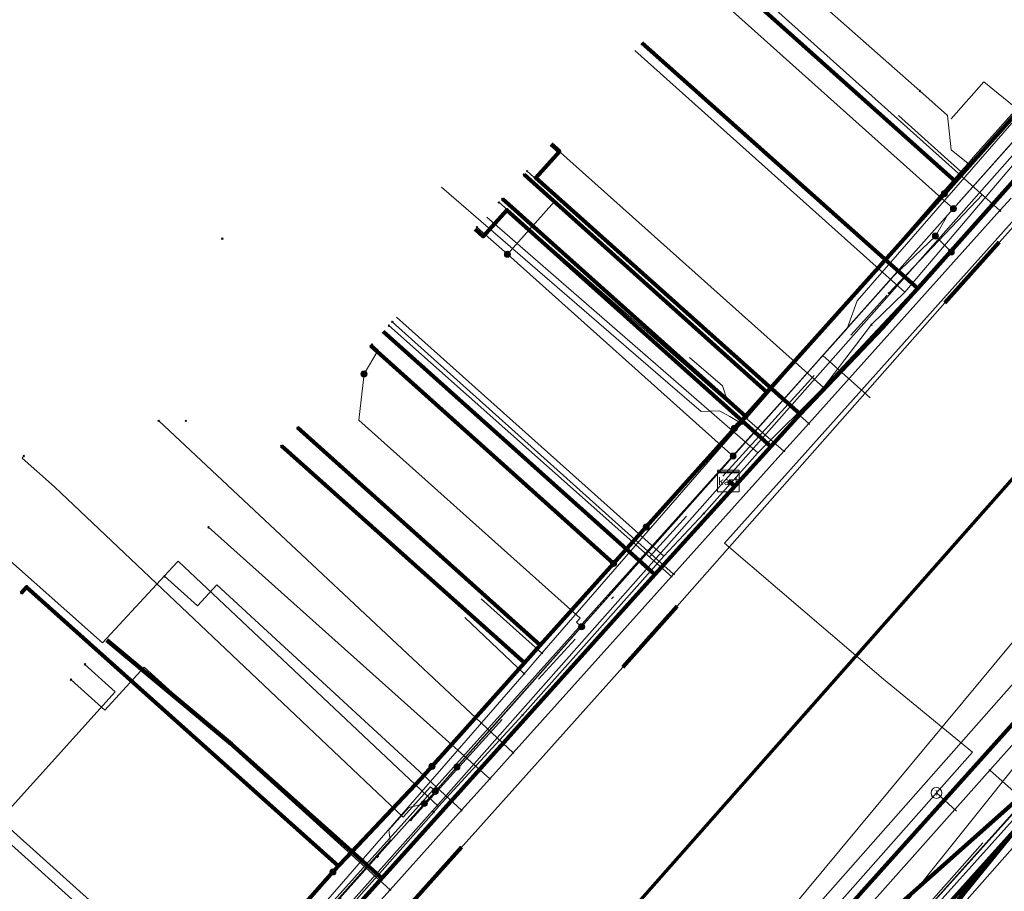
# Model space of a CAD drawing. Header units: metres. Extents: x 98902 to 136161, y 449037 to 499677.
# Tile 133 of 200: x 113448 to 113485, y 483412 to 483444. Entities that reach past the tile are written whole.
import ezdxf
from ezdxf.enums import TextEntityAlignment as Align
from ezdxf.lldxf.tags import DXFTag

# ---------------------------------------------------------------- set-up
doc = ezdxf.new("R2010")
doc.units = ezdxf.units.M
doc.linetypes.add('RI-OVERIG', pattern=[17, 5, -2, 2, -2, 0, -2, 2, -2])
for name, color, linetype, lineweight in [('B-WE-KL-DATA-G', 90, 'KL-DATA-N', 18), ('B-WE-KL-DATA_DUCT-G', 90, 'Continuous', 100), ('B-WE-KL-DATA_HULPSTUK-S', 90, 'Continuous', 25), ('B-WE-KL-DATA_KABELBED-G', 90, 'Continuous', 100), ('B-WE-KL-DATA_MANTELBUIS-G', 90, 'Continuous', 100), ('B-WE-KL-ET_LS-G', 190, 'KL-LS-N', 18), ('B-WE-KL-ET_LS_HULPSTUK-S', 190, 'Continuous', 25), ('B-WE-KL-ET_LS_MANTELBUIS-G', 190, 'Continuous', 100), ('B-WE-KL-ET_MS-G', 130, 'KL-MS-N', 18), ('B-WE-KL-ET_MS_MANTELBUIS-G', 130, 'Continuous', 100), ('B-WE-KL-GAS_HD-G', 30, 'KL-GAS-HD-N', 18), ('B-WE-KL-GAS_HD_HULPSTUK-S', 30, 'Continuous', 25), ('B-WE-KL-GAS_LD-G', 50, 'KL-GAS-LD-N', 18), ('B-WE-KL-GAS_LD_HULPSTUK-S', 50, 'Continuous', 25), ('B-WE-KL-WATER-G', 170, 'KL-WATER-N', 18), ('B-WE-KL-WATER_HULPSTUK-S', 170, 'Continuous', 25), ('B-WE-RI-VRIJVERVAL-G', 210, 'RI-OVERIG', 18), ('B-WE-RI-VRIJVERVAL_HULPSTUK-S', 210, 'Continuous', 25)]:
    doc.layers.add(name, color=color, linetype=linetype, lineweight=lineweight)
doc.layers.add('B-WE-OG-INFO_EIS VOORZORGSMAATREGEL-GV', color=7, linetype='Continuous', lineweight=70, true_color=0xfa194b)
doc.styles.add('NLCS-ISO', font='NLCS-ISO.ttf')
doc.styles.get("Standard").update_dxf_attribs({"font": 'arial.ttf'})
tags = doc.linetypes.add('KL-DATA-N', pattern='A,4,-1,[101,NLCS.SHX,S=0.5,R=0,X=0,Y=0],-1,4,-1,["D",Standard,S=1,R=0,X=-0.25,Y=-0.5],-1.5', length=12.5).pattern_tags.tags
tags[18] = DXFTag(74, 10)
tags = doc.linetypes.add('KL-GAS-HD-N', pattern='A,4,-1,[69,NLCS.SHX,S=0.5,R=0,X=0,Y=0],-1,4,-1,["H",Standard,S=1,R=0,X=0,Y=-0.5],-2', length=13).pattern_tags.tags
tags[18] = DXFTag(74, 10)
tags = doc.linetypes.add('KL-GAS-LD-N', pattern='A,4,-1,[69,NLCS.SHX,S=0.5,R=0,X=0,Y=0],-1,4,-1,["L",Standard,S=1,R=0,X=0.25,Y=-0.5],-2', length=13).pattern_tags.tags
tags[18] = DXFTag(74, 10)
tags = doc.linetypes.add('KL-LS-N', pattern='A,4,-1,[103,NLCS.SHX,S=0.75,R=0,X=0,Y=0],-1,4,-1,["L",Standard,S=1,R=0,X=0,Y=-0.5],-2', length=13).pattern_tags.tags
tags[18] = DXFTag(74, 10)
tags = doc.linetypes.add('KL-MS-N', pattern='A,4,-1,[103,NLCS.SHX,S=0.75,R=0,X=0,Y=0],-1,4,-1,["M",Standard,S=1,R=0,X=0,Y=-0.5],-2', length=13).pattern_tags.tags
tags[18] = DXFTag(74, 10)
doc.linetypes.add('KL-WATER-N', pattern='A,7,-0.5,[168,NLCS.SHX,S=0.75,R=0,X=0.75,Y=0],-2', length=9.5)

# ---------------------------------------------------------------- blocks, each defined once
blk = doc.blocks.new('SKL-WTB_HULP_KAST-SO')
at = {"color": 0, "linetype": 'ByBlock', "lineweight": 18}
for points in [[(-2, 2), (2, 2), (2, 1.68), (-2, 1.68)], [(-2, 1.52), (2, 1.52), (2, -2), (-2, -2)]]:
    blk.add_lwpolyline(points, close=True, dxfattribs=at)
at = {"color": 0, "linetype": 'ByBlock', "lineweight": 18, "style": 'NLCS-ISO'}
blk.add_text('kast', height=1.5, dxfattribs=at).set_placement((0, 0), align=Align.MIDDLE_CENTER)
at = {"color": 0, "linetype": 'ByBlock', "lineweight": 18, "style": 'NLCS-ISO', "flags": 1}
for tag, p in [('TYPE', (2.5, 0)), ('LABEL', (2.5, -1.5)), ('OMSCHRIJVING', (2.5, -3))]:
    blk.add_attdef(tag, p, '', height=1, dxfattribs=at)
blk = doc.blocks.new('SKL-WTB_HULP_OVERIG-SO')
at = {"color": 0, "linetype": 'ByBlock', "lineweight": 18}
for points in [[(-0.14, 0.14), (0.14, -0.14)], [(0.14, 0.14), (-0.14, -0.14)]]:
    blk.add_lwpolyline(points, dxfattribs=at)
at = {"color": 0, "linetype": 'ByBlock', "lineweight": 18, "style": 'NLCS-ISO', "flags": 1}
for tag, p in [('TYPE', (1.5, 0)), ('LABEL', (1.5, -1.5)), ('OMSCHRIJVING', (1.5, -3))]:
    blk.add_attdef(tag, p, '', height=1, dxfattribs=at)
blk = doc.blocks.new('SKL-WTB_HULP_T STUK-SO')
at = {"color": 0, "linetype": 'ByBlock', "lineweight": 18}
blk.add_circle((0, 0), 1, dxfattribs=at)
at = {"color": 0, "linetype": 'ByBlock', "lineweight": -2, "style": 'NLCS-ISO'}
blk.add_text('T', height=1, dxfattribs=at).set_placement((0, 0), align=Align.MIDDLE_CENTER)
at = {"color": 0, "linetype": 'ByBlock', "lineweight": 18, "style": 'NLCS-ISO', "flags": 1}
for tag, p in [('TYPE', (1.5, 0)), ('LABEL', (1.5, -1.5)), ('OMSCHRIJVING', (1.5, -3))]:
    blk.add_attdef(tag, p, '', height=1, dxfattribs=at)
blk = doc.blocks.new('SKL-WTB_HULP_MOF-SO')
at = {"linetype": 'ByBlock', "lineweight": 18}
h = blk.add_hatch(color=0, dxfattribs=at)
h.dxf.hatch_style = 1
h.paths.add_polyline_path([(-0.5625, 0, 1), (0.5625, 0, 1)])
at = {"color": 0, "linetype": 'ByBlock', "lineweight": 18}
blk.add_circle((0, 0), 0.5625, dxfattribs=at)
at = {"color": 0, "linetype": 'ByBlock', "lineweight": 18, "style": 'NLCS-ISO', "flags": 1}
for tag, p in [('TYPE', (1.5, 0)), ('LABEL', (1.5, -1.5)), ('OMSCHRIJVING', (1.5, -3))]:
    blk.add_attdef(tag, p, '', height=1, dxfattribs=at)
blk = doc.blocks.new('SRI-HULP_OVERIG-SO')
at = {"color": 0, "linetype": 'ByBlock', "lineweight": 18}
for points in [[(-0.14, 0.14), (0.14, -0.14)], [(0.14, 0.14), (-0.14, -0.14)]]:
    blk.add_lwpolyline(points, dxfattribs=at)
at = {"color": 0, "linetype": 'ByBlock', "lineweight": 18, "style": 'NLCS-ISO', "flags": 1}
for tag, p in [('TYPE', (1.5, 0)), ('LABEL', (1.5, -1.5)), ('OMSCHRIJVING', (1.5, -3))]:
    blk.add_attdef(tag, p, '', height=1, dxfattribs=at)

msp = doc.modelspace()

# ---------------------------------------------------------------- linework, layer by layer
at = {"layer": 'B-WE-KL-DATA-G', "flags": 128}
for points in [[(113474.492, 483427.383), (113474.723, 483427.192), (113476.057, 483428.659), (113477.134, 483429.843), (113481.463, 483434.47), (113488.641, 483442.537), (113478.504, 483451.558)], [(113309.005, 483242.342), (113371.64, 483312.58), (113395.79, 483339.39), (113402.6, 483347), (113426.68, 483373.78), (113464.01, 483415.7), (113489.19, 483444.16)], [(113474.492, 483427.383), (113474.723, 483427.192), (113476.057, 483428.659), (113477.134, 483429.843), (113481.463, 483434.47), (113471.301, 483443.512)], [(113471.051, 483443.226), (113480.988, 483434.339)], [(113481.463, 483434.47), (113488.641, 483442.537)], [(113481.463, 483434.47), (113488.641, 483442.537)], [(113482.695, 483440.72), (113483.895, 483442.077), (113486.063, 483440.316)], [(113480.988, 483434.339), (113486.063, 483440.316)], [(113467.968, 483439.786), (113468.27, 483439.517), (113467.403, 483438.548), (113477.134, 483429.843), (113476.057, 483428.659), (113474.723, 483427.192), (113474.492, 483427.383)], [(113467.972, 483439.783), (113477.989, 483430.823)], [(113465.172, 483436.653), (113465.47, 483436.386), (113466.337, 483437.355), (113476.057, 483428.659), (113474.723, 483427.192), (113474.492, 483427.383)], [(113465.6, 483437.1), (113475.576, 483428.424)], [(113576.505, 483354.641), (113576.73, 483354.442), (113584.766, 483363.504), (113579.18, 483368.448), (113574.079, 483373.052), (113569.732, 483377.093), (113563.458, 483382.881), (113556.132, 483389.082), (113552.819, 483392.155), (113550.691, 483394.128), (113547.083, 483397.474), (113543.11, 483401.159), (113539.209, 483404.777), (113536.702, 483407.101), (113516.687, 483424.935), (113504.877, 483435.393), (113504.583, 483435.475), (113504.061, 483435.507), (113503.702, 483435.315), (113496.467, 483427.26), (113487.484, 483417.26), (113479.244, 483408.087), (113474.184, 483402.454), (113470.756, 483398.637), (113467.139, 483394.611), (113467.362, 483394.41)], [(113467.362, 483394.41), (113467.139, 483394.611), (113470.756, 483398.637), (113474.184, 483402.454), (113479.244, 483408.087), (113487.484, 483417.26), (113496.467, 483427.26), (113503.702, 483435.315), (113504.061, 483435.507), (113504.583, 483435.475), (113504.877, 483435.393), (113516.687, 483424.935), (113516.086, 483424.26)], [(113467.362, 483394.41), (113467.139, 483394.611), (113470.756, 483398.637), (113474.184, 483402.454), (113479.244, 483408.087), (113487.484, 483417.26), (113496.467, 483427.26), (113503.702, 483435.315), (113504.061, 483435.507), (113504.583, 483435.475), (113504.877, 483435.393), (113516.687, 483424.935), (113536.702, 483407.101), (113539.209, 483404.777), (113543.11, 483401.159), (113540.276, 483398.293)], [(113467.362, 483394.41), (113467.139, 483394.611), (113470.756, 483398.637), (113474.184, 483402.454), (113479.244, 483408.087), (113487.484, 483417.26), (113496.467, 483427.26), (113503.702, 483435.315), (113504.061, 483435.507), (113504.583, 483435.475), (113504.877, 483435.393), (113516.687, 483424.935), (113536.702, 483407.101), (113539.209, 483404.777), (113536.495, 483402.032)], [(113477.134, 483429.843), (113481.463, 483434.47)], [(113477.134, 483429.843), (113481.463, 483434.47)], [(113479.757, 483433.141), (113480.988, 483434.339)], [(113462.275, 483433.414), (113472.113, 483424.612)], [(113477.989, 483430.823), (113479.757, 483433.141)], [(113474.492, 483427.383), (113474.723, 483427.192), (113471.78, 483423.944), (113461.792, 483432.881)], [(113474.492, 483427.383), (113474.723, 483427.192), (113471.78, 483423.944), (113461.792, 483432.881)], [(113474.492, 483427.383), (113474.723, 483427.192), (113471.78, 483423.944), (113461.792, 483432.881)], [(113475.576, 483428.424), (113477.989, 483430.823)], [(113476.057, 483428.659), (113477.134, 483429.843)], [(113476.057, 483428.659), (113477.134, 483429.843)], [(113442.8, 483429.55), (113442.59, 483429.29), (113451.46, 483421.42), (113454.2, 483424.4)], [(113474.723, 483427.192), (113476.057, 483428.659)], [(113474.723, 483427.192), (113476.057, 483428.659)], [(113473.585, 483426.184), (113475.561, 483428.41)], [(113475.561, 483428.41), (113475.576, 483428.424)], [(113401.368, 483344.177), (113401.144, 483344.377), (113406.87, 483350.751), (113414.005, 483358.694), (113415.876, 483360.777), (113417.149, 483362.194), (113422.343, 483367.975), (113424.934, 483370.86), (113427.164, 483373.342), (113432.258, 483379.772), (113433.729, 483381.422), (113438.328, 483386.581), (113443.242, 483392.094), (113448.022, 483397.457), (113452.106, 483402.038), (113458.805, 483409.497), (113461.74, 483412.765), (113471.78, 483423.944), (113474.723, 483427.192), (113474.492, 483427.383)], [(113424.058, 483390.711), (113424.506, 483390.311), (113424.173, 483389.938), (113433.729, 483381.422), (113438.328, 483386.581), (113443.242, 483392.094), (113448.022, 483397.457), (113452.106, 483402.038), (113458.805, 483409.497), (113461.74, 483412.765), (113471.78, 483423.944), (113474.723, 483427.192), (113474.492, 483427.383)], [(113428.999, 483396.256), (113429.298, 483395.99), (113428.633, 483395.243), (113438.328, 483386.581), (113443.242, 483392.094), (113448.022, 483397.457), (113452.106, 483402.038), (113458.805, 483409.497), (113461.74, 483412.765), (113471.78, 483423.944), (113474.723, 483427.192), (113474.492, 483427.383)], [(113474.492, 483427.383), (113474.723, 483427.192), (113471.78, 483423.944), (113461.74, 483412.765), (113458.805, 483409.497), (113452.106, 483402.038), (113448.022, 483397.457), (113443.242, 483392.094), (113433.233, 483401.014)], [(113474.492, 483427.383), (113474.723, 483427.192), (113471.78, 483423.944), (113461.74, 483412.765), (113458.805, 483409.497), (113452.106, 483402.038), (113448.022, 483397.457), (113437.162, 483405.415)], [(113474.492, 483427.383), (113474.723, 483427.192), (113471.78, 483423.944), (113461.74, 483412.765), (113458.805, 483409.497), (113452.106, 483402.038), (113442.099, 483410.955)], [(113474.492, 483427.383), (113474.723, 483427.192), (113471.78, 483423.944), (113461.74, 483412.765), (113458.805, 483409.497), (113452.106, 483402.038), (113442.099, 483410.955)], [(113507.139, 483414.382), (113504.66, 483416.568), (113506.38, 483418.518), (113496.467, 483427.26), (113487.484, 483417.26), (113479.244, 483408.087), (113474.184, 483402.454), (113470.756, 483398.637), (113467.139, 483394.611), (113467.362, 483394.41)], [(113471.78, 483423.944), (113474.723, 483427.192)], [(113471.78, 483423.944), (113474.723, 483427.192)], [(113472.113, 483424.612), (113473.585, 483426.184)], [(113454.2, 483424.4), (113454.24, 483424.432)], [(113454.24, 483424.432), (113463.825, 483415.396)], [(113466.915, 483418.761), (113472.113, 483424.612)], [(113461.74, 483412.765), (113471.78, 483423.944)], [(113461.74, 483412.765), (113471.78, 483423.944)], [(113463.825, 483415.396), (113466.915, 483418.761)], [(113480.569, 483411.293), (113485.644, 483417.649)], [(113501.622, 483408.126), (113499.143, 483410.312), (113497.49, 483408.437), (113487.484, 483417.26), (113479.244, 483408.087), (113474.184, 483402.454), (113470.756, 483398.637), (113467.139, 483394.611), (113467.362, 483394.41)], [(113463.646, 483415.194), (113463.825, 483415.396)], [(113458.42, 483409.289), (113463.646, 483415.194)], [(113458.805, 483409.497), (113461.74, 483412.765)], [(113458.805, 483409.497), (113461.74, 483412.765)]]:
    msp.add_lwpolyline(points, dxfattribs=at)
at = {"layer": 'B-WE-KL-DATA_DUCT-G', "flags": 128}
for points in [[(113574.836, 483537.874), (113560.176, 483522.773), (113551.658, 483512.258), (113541.009, 483500.414), (113530.31, 483488.99), (113523.419, 483481.304), (113522.276, 483482.319), (113521.656, 483481.631), (113520.946, 483481.208), (113519.523, 483480.573), (113517.618, 483479.939), (113515.963, 483478.698), (113509.113, 483471.045), (113500.916, 483462.642), (113497.603, 483458.222), (113497.349, 483456.839), (113489.319, 483445.104), (113489.015, 483442.957), (113480.176, 483433.028), (113477.134, 483429.843), (113471.78, 483423.944), (113452.106, 483402.038)], [(113574.836, 483537.874), (113560.176, 483522.773), (113551.658, 483512.258), (113541.009, 483500.414), (113530.31, 483488.99), (113523.419, 483481.304), (113522.276, 483482.319), (113521.656, 483481.631), (113520.946, 483481.208), (113519.523, 483480.573), (113517.618, 483479.939), (113515.963, 483478.698), (113509.113, 483471.045), (113500.916, 483462.642), (113497.603, 483458.222), (113497.349, 483456.839), (113489.319, 483445.104), (113489.015, 483442.957), (113480.176, 483433.028), (113477.134, 483429.843), (113471.78, 483423.944), (113452.106, 483402.038)], [(113568.794, 483532.823), (113557.182, 483519.75), (113538.292, 483498.739), (113530.31, 483488.99), (113523.419, 483481.304), (113522.276, 483482.319), (113521.656, 483481.631), (113520.946, 483481.208), (113519.523, 483480.573), (113517.618, 483479.939), (113515.963, 483478.698), (113509.113, 483471.045), (113500.916, 483462.642), (113497.603, 483458.222), (113497.349, 483456.839), (113489.319, 483445.104), (113489.015, 483442.957), (113480.176, 483433.028), (113477.134, 483429.843), (113471.78, 483423.944), (113452.106, 483402.038)], [(113568.794, 483532.823), (113557.182, 483519.75), (113538.292, 483498.739), (113530.31, 483488.99), (113523.419, 483481.304), (113522.276, 483482.319), (113521.656, 483481.631), (113520.946, 483481.208), (113519.523, 483480.573), (113517.618, 483479.939), (113515.963, 483478.698), (113509.113, 483471.045), (113500.916, 483462.642), (113497.603, 483458.222), (113497.349, 483456.839), (113489.319, 483445.104), (113489.015, 483442.957), (113480.176, 483433.028), (113477.134, 483429.843), (113471.78, 483423.944), (113452.106, 483402.038)]]:
    msp.add_lwpolyline(points, dxfattribs=at)
at = {"layer": 'B-WE-KL-DATA_KABELBED-G', "flags": 128}
for points in [[(113482.442, 483437.961), (113482.847, 483438.413), (113473.904, 483446.415)], [(113459.406, 483412.395), (113459.971, 483413.032), (113463.181, 483416.429), (113463.581, 483416.876), (113464.627, 483418.045), (113466.987, 483420.683), (113467.568, 483421.333), (113470.266, 483424.349), (113471.466, 483425.691), (113474.71, 483429.317), (113474.848, 483429.471), (113475.119, 483429.774), (113475.911, 483430.659), (113482.442, 483437.961), (113482.847, 483438.413), (113483.548, 483439.197), (113486.442, 483442.433), (113487.407, 483443.511)], [(113471.301, 483443.512), (113481.463, 483434.47)], [(113481.463, 483434.47), (113488.641, 483442.537)], [(113467.968, 483439.786), (113468.27, 483439.517), (113467.403, 483438.548), (113477.134, 483429.843)], [(113474.71, 483429.317), (113474.848, 483429.471), (113475.119, 483429.774), (113475.911, 483430.659), (113466.972, 483438.665)], [(113507.98, 483434.711), (113503.788, 483438.374), (113502.55, 483436.898), (113502.249, 483436.54), (113500, 483433.86), (113494.451, 483427.248), (113493.665, 483426.311), (113491.258, 483423.443), (113487.914, 483418.154), (113487.881, 483418.102), (113480.546, 483411.585), (113479.405, 483410.571), (113479.392, 483410.56), (113479.392, 483410.559), (113472.511, 483404.446), (113472.267, 483404.157), (113471.217, 483402.915)], [(113474.71, 483429.317), (113474.848, 483429.471), (113475.119, 483429.774), (113466.172, 483437.77)], [(113465.172, 483436.653), (113465.47, 483436.386), (113466.337, 483437.355), (113476.057, 483428.659)], [(113500.01, 483435.209), (113498.395, 483433.407), (113479.421, 483412.283), (113468.565, 483399.982), (113464.675, 483395.805), (113458.276, 483388.935), (113437.628, 483365.638), (113427.693, 483354.508)], [(113477.134, 483429.843), (113481.463, 483434.47)], [(113461.792, 483432.881), (113471.78, 483423.944)], [(113470.266, 483424.349), (113461.329, 483432.357)], [(113476.057, 483428.659), (113477.134, 483429.843)], [(113471.466, 483425.691), (113470.266, 483424.349), (113467.568, 483421.333), (113458.639, 483429.351)], [(113463.581, 483416.876), (113464.627, 483418.045), (113466.987, 483420.683), (113458.039, 483428.679)], [(113474.723, 483427.192), (113476.057, 483428.659)], [(113471.78, 483423.944), (113474.723, 483427.192)], [(113474.723, 483427.192), (113474.492, 483427.383)], [(113461.74, 483412.765), (113471.78, 483423.944)], [(113460.135, 483413.216), (113448.665, 483423.48), (113448.465, 483423.256)], [(113479.392, 483410.559), (113479.392, 483410.56), (113479.405, 483410.571), (113480.545, 483411.587), (113487.914, 483418.154), (113493.365, 483423.012), (113509.481, 483407.965), (113509.276, 483407.746)], [(113451.614, 483421.521), (113456.203, 483417.699), (113461.74, 483412.765)], [(113463.839, 483417.165), (113463.181, 483416.429), (113460.424, 483413.512)], [(113479.244, 483408.087), (113487.484, 483417.26)], [(113458.805, 483409.497), (113461.74, 483412.765)], [(113398.823, 483344.412), (113404.901, 483351.178), (113405.312, 483351.635), (113410.239, 483357.12), (113413.84, 483361.129), (113414.242, 483361.576), (113421.175, 483369.295), (113421.497, 483369.652), (113421.587, 483369.753), (113421.968, 483370.177), (113425.855, 483374.504), (113435.798, 483385.734), (113436.527, 483386.557), (113436.605, 483386.645), (113436.913, 483386.993), (113443.137, 483394.021), (113451.172, 483403.096), (113459.406, 483412.395)]]:
    msp.add_lwpolyline(points, dxfattribs=at)
at = {"layer": 'B-WE-KL-DATA_MANTELBUIS-G', "flags": 128}
msp.add_lwpolyline([(113463.839, 483417.165), (113463.181, 483416.429), (113460.424, 483413.512)], dxfattribs=at)
msp.add_lwpolyline([(113463.839, 483417.165), (113463.181, 483416.429), (113460.424, 483413.512)], dxfattribs=at)
at = {"layer": 'B-WE-KL-ET_LS-G', "flags": 128}
for points in [[(113304.456, 483362.951), (113303.144, 483361.495), (113308.354, 483356.826), (113311.018, 483356.273), (113312.892, 483356.701), (113318.279, 483362.741), (113318.881, 483363.417), (113333.412, 483379.718), (113334.401, 483380.827), (113350.178, 483398.484), (113351.52, 483399.989), (113354.165, 483402.954), (113364.719, 483414.52), (113370.468, 483420.964), (113382.545, 483434.965), (113386.622, 483439.535), (113387.349, 483441.289), (113386.924, 483442.798), (113369.171, 483458.569), (113352.522, 483474.058), (113351.528, 483474.983), (113347.44, 483478.652), (113346.969, 483478.895), (113346.454, 483479.02), (113346.308, 483479.033), (113345.001, 483478.696), (113339.353, 483483.76), (113338.944, 483484.366), (113338.788, 483484.84), (113338.752, 483485.071), (113338.741, 483485.305), (113338.561, 483486.466), (113337.964, 483487.707), (113342.858, 483493.167), (113343.017, 483493.272), (113343.208, 483493.257), (113349.126, 483487.952), (113376.74, 483463.201), (113376.791, 483463.155), (113378.555, 483461.574), (113378.894, 483461.531), (113379.683, 483461.943), (113382.843, 483464.475), (113383.132, 483464.691), (113383.493, 483464.725), (113394.091, 483464.737), (113403.311, 483464.747), (113403.617, 483464.807), (113403.85, 483464.951), (113417.261, 483479.9), (113417.63, 483480.09), (113417.997, 483479.978), (113418.5, 483479.527), (113421.141, 483477.158), (113422.827, 483476.908), (113424.634, 483477.332), (113444.614, 483487.87), (113446.657, 483488.256), (113448.535, 483487.543), (113449.449, 483486.714), (113450.079, 483486.143), (113466.418, 483471.336), (113467.425, 483471.222), (113467.782, 483471.009), (113483.691, 483456.593), (113484.096, 483449.246), (113489.56, 483444.358), (113496.329, 483432.587), (113498.82, 483430.338), (113480.941, 483410.431), (113480.974, 483409.869), (113475.545, 483403.867), (113455.257, 483381.435), (113455.19, 483380.621), (113454.379, 483380.476), (113428.465, 483351.55), (113428.261, 483350.725), (113427.435, 483350.404), (113408.806, 483329.674), (113402.162, 483322.281), (113401.958, 483321.453), (113401.162, 483321.163), (113385.402, 483303.546), (113384.658, 483303.408), (113379.286, 483297.345), (113378.236, 483297.214), (113371.686, 483289.169), (113369.436, 483285.046), (113353.437, 483267.456), (113340.945, 483253.722), (113339.684, 483253.246), (113333.808, 483246.716), (113333.764, 483246.079), (113327.313, 483238.582), (113326.798, 483237.407), (113321.822, 483231.795)], [(113304.528, 483362.885), (113303.285, 483361.503), (113308.41, 483356.91), (113311.013, 483356.373), (113312.832, 483356.784), (113318.204, 483362.808), (113333.337, 483379.785), (113333.959, 483380.482), (113334.326, 483380.894), (113350.103, 483398.551), (113354.091, 483403.021), (113364.645, 483414.587), (113366.887, 483417.1), (113370.393, 483421.03), (113382.47, 483435.031), (113386.548, 483439.603), (113387.537, 483441.9), (113386.808, 483444.042), (113374.301, 483455.201), (113374.199, 483455.442), (113374.229, 483455.691), (113374.482, 483455.974), (113378.876, 483460.9), (113379.52, 483461.616), (113379.738, 483461.859), (113382.915, 483464.405), (113383.168, 483464.597), (113383.484, 483464.625), (113399.105, 483464.642), (113403.311, 483464.647), (113403.655, 483464.714), (113403.921, 483464.88), (113417.337, 483479.835), (113417.637, 483479.99), (113417.933, 483479.901), (113421.089, 483477.07), (113422.83, 483476.808), (113423.407, 483476.862), (113424.056, 483477.009), (113424.678, 483477.242), (113444.66, 483487.781), (113446.648, 483488.156), (113448.472, 483487.465), (113450.012, 483486.069), (113466.351, 483471.262), (113486.226, 483452.979), (113491.527, 483448.156), (113479.225, 483434.014), (113478.856, 483433.002), (113414.374, 483361.127), (113365.489, 483306.586), (113308.335, 483242.893)], [(113464.63, 483362.98), (113462.7, 483364.84), (113450.26, 483375.91), (113450.31, 483376.62), (113452.64, 483379.22), (113462.48, 483390.05), (113462.48, 483390.06), (113462.48, 483390.05), (113462.48, 483390.06), (113463.48, 483391.16), (113474.1, 483403.08), (113480.36, 483410.03), (113481.08, 483410.84), (113487.73, 483418.25), (113492.16, 483423.35), (113496.13, 483427.92), (113496.35, 483428.18), (113497.41, 483429.38), (113498.55, 483430.81), (113498.54, 483431.37), (113497.93, 483431.85), (113496.96, 483432.71), (113490.25, 483438.92), (113487.64, 483441.24), (113488.52, 483442.22), (113488.99, 483442.75), (113489.12, 483442.89), (113490, 483443.86), (113491.19, 483445.2), (113490.01, 483446.26), (113486.84, 483449.08), (113486.63, 483449.27), (113486.33, 483449.51), (113483.61, 483451.89), (113480.9, 483454.26), (113472.502, 483461.757), (113471.68, 483462.49), (113470.3, 483463.65), (113467.24, 483466.19), (113466.9, 483466.5), (113466.59, 483466.86), (113464.35, 483469.49), (113462.85, 483470.81), (113461.76, 483471.55), (113461.47, 483471.83), (113460.61, 483472.67), (113459.545, 483471.605), (113459.27, 483471.447)], [(113472.92, 483401.73), (113472.91, 483401.73), (113472.91, 483401.74), (113474.1, 483403.08), (113480.36, 483410.03), (113481.08, 483410.84), (113487.73, 483418.25), (113496.13, 483427.92), (113496.35, 483428.18), (113497.41, 483429.38), (113498.55, 483430.81), (113498.54, 483431.37), (113497.93, 483431.85), (113496.96, 483432.71), (113490.25, 483438.92), (113487.64, 483441.24), (113488.52, 483442.22), (113488.99, 483442.75), (113489.12, 483442.89), (113490, 483443.86), (113491.19, 483445.2), (113490.01, 483446.26), (113486.84, 483449.08), (113486.63, 483449.27), (113486.33, 483449.51), (113483.61, 483451.89), (113480.9, 483454.26), (113472.502, 483461.757), (113471.68, 483462.49), (113470.3, 483463.65), (113467.24, 483466.19), (113466.9, 483466.5), (113466.59, 483466.86), (113464.35, 483469.49), (113462.85, 483470.81), (113461.76, 483471.55), (113461.47, 483471.83), (113460.61, 483472.67), (113459.358, 483471.601)], [(113458.897, 483469.025), (113459.048, 483469.159), (113459.85, 483470.03), (113460.59, 483470.86), (113461.47, 483471.83), (113461.76, 483471.55), (113462.85, 483470.81), (113464.35, 483469.48), (113466.59, 483466.86), (113466.9, 483466.5), (113467.24, 483466.19), (113470.3, 483463.65), (113471.68, 483462.49), (113472.502, 483461.757), (113480.9, 483454.26), (113483.61, 483451.89), (113486.33, 483449.51), (113486.63, 483449.27), (113486.84, 483449.08), (113486.93, 483449), (113490.01, 483446.26), (113490.12, 483445.71), (113488.29, 483443.62), (113464.5, 483416.86), (113463.71, 483415.97), (113463.3, 483415.51)], [(113370.42, 483311.68), (113372.31, 483313.76), (113375.3, 483317.09), (113376.29, 483318.18), (113380.24, 483322.57), (113383.24, 483325.9), (113383.293, 483325.961), (113383.45, 483326.14), (113384.18, 483326.96), (113388.13, 483331.34), (113394.91, 483338.86), (113395.278, 483339.27), (113395.35, 483339.35), (113402.37, 483347.2), (113404.78, 483349.88), (113404.78, 483349.89), (113404.78, 483349.88), (113405.89, 483351.11), (113407.24, 483352.64), (113408.81, 483354.37), (113410.92, 483356.72), (113414.28, 483360.45), (113414.541, 483360.738), (113414.96, 483361.2), (113415.67, 483361.99), (113415.77, 483362.1), (113415.948, 483362.297), (113416.33, 483362.72), (113419.78, 483366.56), (113421.82, 483368.83), (113423.81, 483371.05), (113426.46, 483373.99), (113427.78, 483375.5), (113427.78, 483375.51), (113433.14, 483381.67), (113438.45, 483387.63), (113443.97, 483393.84), (113443.97, 483393.85), (113443.97, 483393.84), (113444.985, 483394.965), (113445.17, 483395.17), (113450.18, 483400.79), (113452.784, 483403.709), (113454.56, 483405.7), (113459.57, 483411.32), (113463.708, 483415.958), (113464.5, 483416.85), (113464.99, 483417.4), (113465.94, 483418.47), (113469.089, 483422.016), (113470.38, 483423.47), (113470.39, 483423.47), (113470.38, 483423.47), (113474.44, 483428.04), (113474.44, 483428.05), (113474.44, 483428.04), (113474.666, 483428.299), (113478.5, 483432.61), (113478.5, 483432.62), (113478.5, 483432.61), (113480.58, 483434.94), (113482.11, 483436.4), (113482.56, 483437.17), (113482.57, 483437.17), (113482.56, 483437.17), (113482.773, 483437.409), (113486.63, 483441.74), (113488.29, 483443.61), (113490.12, 483445.7), (113490.01, 483446.25), (113490.077, 483446.335)], [(113482.773, 483437.409), (113482.57, 483437.591), (113474.638, 483444.685)], [(113466.359, 483435.73), (113468.092, 483437.667), (113466.974, 483438.668)], [(113466.359, 483435.73), (113465.238, 483436.727)], [(113482.11, 483436.4), (113482.69, 483435.82), (113482.69, 483435.81)], [(113474.666, 483428.299), (113474.474, 483428.465), (113466.359, 483435.73)], [(113461.081, 483431.327), (113461.599, 483432.205), (113461.374, 483432.407)], [(113477.964, 483432.004), (113479.709, 483430.442)], [(113469.089, 483422.016), (113468.902, 483422.182), (113469.034, 483422.331), (113460.893, 483429.617), (113461.081, 483431.327)], [(113497.41, 483429.37), (113496.35, 483428.17), (113496.13, 483427.91), (113492.17, 483423.35), (113487.74, 483418.25), (113486.75, 483417.12), (113486.74, 483417.11), (113481.09, 483410.84), (113480.37, 483410.03), (113480.36, 483410.02), (113479.015, 483408.527), (113477.709, 483407.077), (113477.01, 483406.3), (113474.1, 483403.07), (113473.97, 483402.92), (113473.7, 483402.62), (113469.457, 483397.856), (113469.38, 483397.77), (113469.39, 483397.76), (113469.38, 483397.77), (113466.16, 483394.15), (113463.598, 483391.457)], [(113463.708, 483415.958), (113463.522, 483416.125), (113462.523, 483415.006), (113449.689, 483427.162), (113448.497, 483428.229), (113448.564, 483428.304)], [(113437.277, 483315.203), (113436.844, 483314.72), (113436.746, 483314.646), (113436.638, 483314.588), (113436.521, 483314.549), (113436.4, 483314.53), (113436.278, 483314.531), (113436.157, 483314.552), (113436.041, 483314.592), (113435.933, 483314.651), (113435.149, 483315.219), (113434.398, 483315.832), (113432.279, 483317.674), (113425.068, 483324.091), (113417.834, 483330.484), (113415.913, 483332.219), (113414.042, 483334.007), (113413.717, 483334.357), (113413.632, 483334.462), (113413.57, 483334.581), (113413.531, 483334.711), (113413.518, 483334.845), (113413.531, 483334.979), (113413.57, 483335.108), (113413.632, 483335.227), (113413.717, 483335.332), (113419.963, 483341.924), (113422.501, 483344.609), (113426.202, 483348.71), (113427.986, 483350.687), (113429.875, 483352.749), (113438.147, 483361.781), (113450.51, 483375.967), (113454.621, 483380.452), (113455.085, 483380.974), (113455.535, 483381.51), (113455.968, 483382.058), (113456.386, 483382.618), (113456.8, 483383.176), (113457.231, 483383.722), (113457.678, 483384.254), (113458.142, 483384.772), (113466.289, 483393.576), (113468.97, 483396.554), (113474.75, 483403.047), (113478.019, 483406.589), (113478.635, 483407.265), (113479.277, 483407.918), (113479.943, 483408.545), (113480.633, 483409.146), (113481.095, 483409.535), (113481.509, 483409.976), (113483.213, 483412.183), (113484.974, 483414.345), (113486.789, 483416.461), (113488.659, 483418.529), (113492.736, 483423.024)], [(113437.373, 483315.116), (113436.936, 483314.628), (113436.821, 483314.539), (113436.694, 483314.47), (113436.556, 483314.424), (113436.413, 483314.4), (113436.268, 483314.401), (113436.125, 483314.425), (113435.988, 483314.473), (113435.861, 483314.543), (113435.069, 483315.116), (113434.312, 483315.734), (113432.193, 483317.576), (113424.982, 483323.993), (113417.748, 483330.386), (113415.824, 483332.124), (113413.95, 483333.915), (113413.621, 483334.269), (113413.522, 483334.394), (113413.448, 483334.535), (113413.403, 483334.688), (113413.388, 483334.846), (113413.404, 483335.005), (113413.45, 483335.157), (113413.524, 483335.298), (113413.624, 483335.422), (113419.869, 483342.014), (113422.405, 483344.697), (113426.105, 483348.797), (113427.89, 483350.775), (113429.779, 483352.837), (113438.051, 483361.867), (113450.414, 483376.053), (113454.525, 483380.54), (113454.987, 483381.059), (113455.434, 483381.592), (113455.865, 483382.137), (113456.281, 483382.694), (113456.697, 483383.256), (113457.13, 483383.804), (113457.58, 483384.339), (113458.046, 483384.86), (113466.193, 483393.664), (113468.874, 483396.64), (113474.654, 483403.135), (113477.923, 483406.675), (113478.543, 483407.356), (113479.188, 483408.012), (113479.858, 483408.643), (113480.552, 483409.248), (113481.003, 483409.627), (113481.407, 483410.056), (113483.113, 483412.265), (113484.875, 483414.429), (113486.692, 483416.547), (113488.563, 483418.617), (113492.156, 483422.578)], [(113444.365, 483411.237), (113444.562, 483411.463), (113451.924, 483419.625), (113450.81, 483420.63)], [(113439.49, 483301.03), (113438.09, 483302.23), (113438.73, 483305.29), (113436.14, 483308.23), (113428.56, 483314.99), (113422.33, 483320.66), (113415.08, 483327.26), (113415.4, 483329.68), (113411.1, 483333.72), (113400.69, 483343.07), (113399.89, 483343.84), (113399.9, 483344.39), (113402.38, 483347.2), (113402.46, 483347.28), (113402.45, 483347.78), (113403.07, 483348.44), (113403.5, 483348.45), (113407.25, 483352.64), (113422.46, 483369.59), (113422.42, 483369.95), (113423.09, 483370.68), (113423.5, 483370.68), (113426.47, 483373.99), (113427.79, 483375.51), (113433.15, 483381.67), (113433.97, 483382.59), (113433.96, 483382.59), (113433.96, 483382.6), (113433.96, 483382.59), (113438.96, 483388.22), (113438.97, 483388.23), (113443.98, 483393.85), (113444.82, 483394.79), (113462.04, 483414.15), (113462, 483414.54), (113462.73, 483415.36), (113463.3, 483415.5), (113463.3, 483415.51)]]:
    msp.add_lwpolyline(points, dxfattribs=at)
at = {"layer": 'B-WE-KL-ET_LS_MANTELBUIS-G', "flags": 128}
msp.add_lwpolyline([(113481.458, 483410.016), (113483.163, 483412.224), (113484.924, 483414.387), (113486.74, 483416.504), (113488.611, 483418.573)], dxfattribs=at)
at = {"layer": 'B-WE-KL-ET_MS-G', "flags": 128}
for points in [[(113310.192, 483241.365), (113316.2, 483248.05), (113318.21, 483250.28), (113353.32, 483289.39), (113354.98, 483291.25), (113359.61, 483296.37), (113368.31, 483306.04), (113382.96, 483322.46), (113384.63, 483324.31), (113395.45, 483336.33), (113399.46, 483340.78), (113419.83, 483363.46), (113421.8, 483365.66), (113428.02, 483372.58), (113432.58, 483378.03), (113436.5, 483382.43), (113445.42, 483392.44), (113447.29, 483394.53), (113457.87, 483406.25), (113459.87, 483408.49), (113460.67, 483409.43), (113464.52, 483413.73), (113465.27, 483414.57), (113470.6, 483420.53), (113472.6, 483422.77), (113482.46, 483433.94), (113484.45, 483436.16), (113489.86, 483442.21), (113490.47, 483442.89), (113490.54, 483443.76), (113490.07, 483444.84), (113486.12, 483448.38), (113480.3, 483453.58), (113463.872, 483468.67)], [(113491.7, 483454.93), (113486.87, 483449.22), (113486.63, 483448.44), (113486.93, 483447.68), (113492.45, 483442.73), (113491.06, 483441.16), (113488.86, 483438.7), (113489.68, 483437.97), (113494.88, 483432.85), (113495.19, 483431.77), (113492.03, 483429.76), (113488.89, 483426.2), (113471.56, 483405.33), (113436.6, 483366.58), (113433.13, 483362.71), (113427.83, 483356.82), (113386.17, 483310.4), (113379.57, 483302.31), (113379.05, 483301.05), (113379.05, 483299.66), (113380.61, 483297.04), (113382.93, 483294.58), (113391.81, 483286.61), (113455.98, 483228.92), (113461.17, 483224.22), (113465.62, 483220.2), (113490.45, 483198.04), (113502.55, 483186.78), (113504.64, 483185.42), (113506.84, 483184.37), (113509.25, 483183.32), (113512.68, 483182.24), (113528.85, 483177.41), (113556.33, 483169.37), (113565.65, 483166.1), (113566.93, 483165.65), (113568.31, 483164.43), (113567.92, 483162.16), (113566.91, 483156.25), (113565.61, 483148.65), (113565.2, 483146.27)]]:
    msp.add_lwpolyline(points, dxfattribs=at)
at = {"layer": 'B-WE-KL-ET_MS_MANTELBUIS-G', "flags": 128}
for points in [[(113482.46, 483433.94), (113484.46, 483436.17)], [(113470.6, 483420.53), (113472.6, 483422.77)], [(113460.67, 483409.43), (113464.67, 483413.9)]]:
    msp.add_lwpolyline(points, dxfattribs=at)
at = {"layer": 'B-WE-KL-GAS_HD-G', "flags": 128}
for points in [[(113482.147, 483415.898), (113483.476, 483417.402), (113480.193, 483420.092), (113474.345, 483425.099), (113477.417, 483428.518), (113489.828, 483442.394), (113494.122, 483447.275), (113483.455, 483456.66), (113483.239, 483456.85), (113474.05, 483465.135), (113452.517, 483485.138), (113443.092, 483486.599)], [(113319.852, 483233.417), (113340.456, 483256.604), (113350.256, 483267.702), (113360.243, 483279.03), (113380.348, 483301.603), (113390.349, 483312.987), (113400.57, 483324.409), (113412.932, 483338.278), (113419.876, 483346.007), (113437.444, 483365.808), (113450.89, 483380.786), (113461.656, 483392.791), (113479.167, 483412.526), (113482.147, 483415.898)], [(113482.147, 483415.898), (113482.891, 483415.229)]]:
    msp.add_lwpolyline(points, dxfattribs=at)
at = {"layer": 'B-WE-KL-GAS_LD-G', "flags": 128}
for points in [[(113474.11, 483446.646), (113482.836, 483438.816), (113484.483, 483437.337)], [(113467.083, 483438.789), (113476.205, 483430.609), (113477.446, 483429.497)], [(113453.306, 483402.532), (113453.493, 483402.742), (113461.455, 483411.679), (113462.039, 483412.33), (113464.667, 483415.259), (113465.71, 483416.421), (113466.571, 483417.38), (113472.395, 483423.869), (113472.474, 483423.957), (113476.535, 483428.482), (113477.446, 483429.497), (113484.483, 483437.337), (113484.898, 483437.799)], [(113466.051, 483437.636), (113476.535, 483428.482)], [(113461.996, 483433.103), (113472.395, 483423.869)], [(113462.121, 483433.242), (113472.474, 483423.957)], [(113495.649, 483429.712), (113494.898, 483428.866), (113486.461, 483419.366), (113484.118, 483416.734), (113477.791, 483409.626), (113472.894, 483404.125), (113471.539, 483402.623), (113470.685, 483401.677), (113469.848, 483400.749), (113462.215, 483392.291), (113461.384, 483391.345), (113461.228, 483391.167), (113460.692, 483390.556), (113455.366, 483384.487), (113454.758, 483383.794), (113452.63, 483381.369), (113450.916, 483379.416), (113450.784, 483379.265), (113450.538, 483378.985), (113445.852, 483373.645), (113438.301, 483365.04), (113424.922, 483350.357), (113424.06, 483349.411), (113420.472, 483345.473), (113413.637, 483337.641), (113411.774, 483335.584), (113411.756, 483335.565), (113411.624, 483335.419), (113411.051, 483334.787), (113408.2, 483331.64), (113404.82, 483327.909), (113401.161, 483323.87), (113399.116, 483321.629), (113390.833, 483312.553), (113389.735, 483311.304), (113388.248, 483309.612), (113385.466, 483306.445)], [(113466.571, 483417.38), (113453.526, 483429.6)], [(113465.71, 483416.421), (113455.356, 483425.68)], [(113464.667, 483415.259), (113455.668, 483423.564), (113454.948, 483422.783), (113453.738, 483423.875)], [(113462.039, 483412.33), (113452.993, 483420.534), (113451.545, 483418.947), (113450.301, 483420.066)], [(113484.118, 483416.734), (113496.807, 483405.439), (113501.424, 483401.329), (113505.169, 483402.863)]]:
    msp.add_lwpolyline(points, dxfattribs=at)
at = {"layer": 'B-WE-KL-WATER-G', "flags": 128}
for points in [[(113575.786, 483541.974), (113567.951, 483533.451), (113567.683, 483533.153), (113556.739, 483520.979), (113553.386, 483517.249), (113547.503, 483510.704), (113545.403, 483508.368), (113539.52, 483501.824), (113537.839, 483500), (113529.132, 483490.462), (113528.592, 483489.87), (113524.847, 483485.768), (113520.628, 483481.089), (113517.515, 483481.511), (113514.474, 483481.924), (113512.852, 483480.081), (113500, 483465.1), (113495.456, 483460.018), (113495.151, 483458.983), (113492.953, 483451.516), (113487.945, 483445.915), (113487.486, 483445.402), (113487.107, 483443.327), (113483.573, 483439.376), (113483.311, 483439.074), (113483.048, 483438.772), (113475.176, 483429.72), (113474.979, 483429.494), (113467.629, 483421.042), (113466.973, 483420.287), (113455.884, 483407.536), (113455.622, 483407.235), (113448.582, 483399.14), (113445.291, 483395.496), (113444.889, 483395.05), (113437.248, 483386.59), (113436.846, 483386.145), (113421.369, 483369.006), (113421.234, 483368.857), (113414.045, 483360.895), (113413.777, 483360.599), (113406.471, 483352.509), (113405.868, 483351.841), (113390.855, 483335.217), (113390.386, 483334.697), (113382.896, 483326.403), (113382.695, 483326.18), (113376.848, 483319.706), (113375.259, 483317.94), (113374.858, 483317.494), (113365.034, 483306.776)], [(113587.055, 483512.335), (113584.552, 483513.845), (113568.202, 483512.661), (113499.066, 483435.893), (113454.274, 483385.153), (113383.372, 483305.88), (113333.282, 483250)], [(113573.448, 483511.942), (113571.856, 483510.147), (113562.649, 483500), (113562.045, 483499.332), (113561.845, 483499.111), (113559.934, 483496.998), (113557.587, 483494.403), (113551.884, 483488.024), (113550.353, 483486.311), (113550.292, 483486.244), (113548.736, 483484.539), (113542.789, 483478.026), (113538.733, 483473.584), (113504.337, 483435.911), (113503.187, 483434.651), (113500.419, 483431.62), (113500, 483431.115), (113496.06, 483426.552), (113492.681, 483422.638), (113488.535, 483417.935), (113479.307, 483407.467), (113478.3, 483406.325), (113477.815, 483405.785), (113469.41, 483396.422), (113467.48, 483394.273), (113465.39, 483391.999), (113464.45, 483390.978), (113464.125, 483390.624), (113458.139, 483384.113), (113456.913, 483382.779), (113455.734, 483381.406), (113451.954, 483377.005), (113449.164, 483373.756), (113445.043, 483368.958), (113438.122, 483361.332), (113428.424, 483350.645), (113426.153, 483348.143), (113424.298, 483346.074), (113416.617, 483337.509), (113413.478, 483334.009), (113411.338, 483331.622), (113407.532, 483327.378), (113405.806, 483325.455), (113402.937, 483322.255), (113396.364, 483314.513), (113395.938, 483314.01), (113393.024, 483310.578), (113386.323, 483303.392), (113385.009, 483301.984), (113382.69, 483299.497), (113379.975, 483296.424), (113379.614, 483295.943)], [(113481.538, 483441.743), (113475.301, 483447.257), (113474.941, 483447.575), (113474.192, 483448.237)], [(113483.311, 483439.074), (113482.691, 483439.58), (113482.557, 483440.843), (113481.538, 483441.743)], [(113483.048, 483438.772), (113480.753, 483440.833)], [(113474.979, 483429.494), (113474.539, 483429.752), (113474.168, 483429.97), (113473.485, 483429.947), (113472.264, 483431.001), (113463.93, 483438.195)], [(113475.176, 483429.72), (113474.453, 483430.316), (113474.272, 483430.884), (113473.063, 483431.927)], [(113467.629, 483421.042), (113465.397, 483423.047)], [(113466.973, 483420.287), (113464.797, 483422.352)], [(113455.622, 483407.235), (113453.401, 483409.229), (113445.395, 483416.417)], [(113455.884, 483407.536), (113453.666, 483409.528), (113445.726, 483416.659)]]:
    msp.add_lwpolyline(points, dxfattribs=at)
at = {"layer": 'B-WE-OG-INFO_EIS VOORZORGSMAATREGEL-GV', "flags": 128}
msp.add_lwpolyline([(113329.564, 483253.343), (113450.537, 483388.475), (113495.351, 483439.239), (113564.487, 483516.007), (113566.005, 483517.152), (113567.841, 483517.648), (113584.191, 483518.832), (113585.718, 483518.707), (113587.135, 483518.126), (113589.492, 483516.704), (113673.349, 483473.755), (113692.346, 483465.003)], dxfattribs=at)
at = {"layer": 'B-WE-RI-VRIJVERVAL-G', "flags": 128}
for points in [[(113480.4, 483434.3), (113524.1, 483480.3)], [(113506.6, 483439.6), (113480.6, 483410.4)], [(113462.8, 483414.9), (113480.4, 483434.3)], [(113442.9, 483392.5), (113462.8, 483414.9)]]:
    msp.add_lwpolyline(points, dxfattribs=at)

# ---------------------------------------------------------------- block references
at = {"layer": 'B-WE-KL-DATA_HULPSTUK-S', "xscale": 0.2, "yscale": 0.2, "zscale": 0.2}
for name, p in [('SKL-WTB_HULP_OVERIG-SO', (113466.972, 483438.665)), ('SKL-WTB_HULP_MOF-SO', (113482.442, 483437.961)), ('SKL-WTB_HULP_OVERIG-SO', (113466.172, 483437.77)), ('SKL-WTB_HULP_OVERIG-SO', (113482.442, 483437.961)), ('SKL-WTB_HULP_OVERIG-SO', (113479.758, 483433.141)), ('SKL-WTB_HULP_OVERIG-SO', (113461.329, 483432.357)), ('SKL-WTB_HULP_OVERIG-SO', (113458.639, 483429.351)), ('SKL-WTB_HULP_MOF-SO', (113474.71, 483429.317)), ('SKL-WTB_HULP_OVERIG-SO', (113474.71, 483429.317)), ('SKL-WTB_HULP_OVERIG-SO', (113474.71, 483429.317)), ('SKL-WTB_HULP_OVERIG-SO', (113458.039, 483428.679)), ('SKL-WTB_HULP_KAST-SO', (113474.492, 483427.383)), ('SKL-WTB_HULP_OVERIG-SO', (113473.585, 483426.184)), ('SKL-WTB_HULP_MOF-SO', (113471.466, 483425.691)), ('SKL-WTB_HULP_OVERIG-SO', (113471.466, 483425.691)), ('SKL-WTB_HULP_MOF-SO', (113470.266, 483424.349)), ('SKL-WTB_HULP_OVERIG-SO', (113470.266, 483424.349)), ('SKL-WTB_HULP_OVERIG-SO', (113448.465, 483423.256)), ('SKL-WTB_HULP_OVERIG-SO', (113466.915, 483418.761)), ('SKL-WTB_HULP_MOF-SO', (113463.581, 483416.876)), ('SKL-WTB_HULP_OVERIG-SO', (113463.581, 483416.876)), ('SKL-WTB_HULP_OVERIG-SO', (113463.646, 483415.194)), ('SKL-WTB_HULP_MOF-SO', (113459.935, 483412.992)), ('SKL-WTB_HULP_OVERIG-SO', (113460.135, 483413.216)), ('SKL-WTB_HULP_OVERIG-SO', (113459.406, 483412.395)), ('SKL-WTB_HULP_OVERIG-SO', (113459.406, 483412.395))]:
    msp.add_blockref(name, p, dxfattribs=at)
at = {"layer": 'B-WE-KL-ET_LS_HULPSTUK-S', "xscale": 0.2, "yscale": 0.2, "zscale": 0.2}
for name, p in [('SKL-WTB_HULP_OVERIG-SO', (113466.974, 483438.668)), ('SKL-WTB_HULP_MOF-SO', (113482.773, 483437.409)), ('SKL-WTB_HULP_OVERIG-SO', (113465.238, 483436.727)), ('SKL-WTB_HULP_OVERIG-SO', (113455.864, 483436.301)), ('SKL-WTB_HULP_OVERIG-SO', (113455.864, 483436.301)), ('SKL-WTB_HULP_MOF-SO', (113482.11, 483436.4)), ('SKL-WTB_HULP_MOF-SO', (113482.69, 483435.81)), ('SKL-WTB_HULP_MOF-SO', (113466.359, 483435.73)), ('SKL-WTB_HULP_OVERIG-SO', (113461.374, 483432.407)), ('SKL-WTB_HULP_MOF-SO', (113461.081, 483431.327)), ('SKL-WTB_HULP_OVERIG-SO', (113454.526, 483429.6)), ('SKL-WTB_HULP_OVERIG-SO', (113448.564, 483428.304)), ('SKL-WTB_HULP_MOF-SO', (113474.666, 483428.299)), ('SKL-WTB_HULP_MOF-SO', (113469.089, 483422.016)), ('SKL-WTB_HULP_OVERIG-SO', (113450.81, 483420.63)), ('SKL-WTB_HULP_MOF-SO', (113464.5, 483416.85)), ('SKL-WTB_HULP_MOF-SO', (113463.708, 483415.958)), ('SKL-WTB_HULP_MOF-SO', (113463.3, 483415.51))]:
    msp.add_blockref(name, p, dxfattribs=at)
at = {"layer": 'B-WE-KL-GAS_HD_HULPSTUK-S', "xscale": 0.2, "yscale": 0.2, "zscale": 0.2}
msp.add_blockref('SKL-WTB_HULP_T STUK-SO', (113482.147, 483415.898), dxfattribs=at)
at = {"layer": 'B-WE-KL-GAS_LD_HULPSTUK-S', "xscale": 0.2, "yscale": 0.2, "zscale": 0.2}
for p in [(113467.083, 483438.789), (113466.051, 483437.636), (113484.483, 483437.337), (113461.996, 483433.103), (113462.121, 483433.242), (113453.526, 483429.6), (113477.446, 483429.497), (113476.535, 483428.482), (113455.356, 483425.68), (113472.474, 483423.957), (113453.738, 483423.875), (113472.395, 483423.869), (113450.301, 483420.066), (113466.571, 483417.38), (113484.118, 483416.734), (113465.71, 483416.421), (113464.667, 483415.259), (113462.039, 483412.33)]:
    msp.add_blockref('SKL-WTB_HULP_OVERIG-SO', p, dxfattribs=at)
at = {"layer": 'B-WE-KL-WATER_HULPSTUK-S', "xscale": 0.2, "yscale": 0.2, "zscale": 0.2}
for p in [(113481.538, 483441.743), (113483.048, 483438.772), (113483.311, 483439.074), (113475.176, 483429.72), (113474.979, 483429.494), (113467.629, 483421.042), (113466.973, 483420.287)]:
    msp.add_blockref('SKL-WTB_HULP_OVERIG-SO', p, dxfattribs=at)
at = {"layer": 'B-WE-RI-VRIJVERVAL_HULPSTUK-S', "xscale": 0.2, "yscale": 0.2, "zscale": 0.2}
for p in [(113480.4, 483434.3), (113462.8, 483414.9)]:
    msp.add_blockref('SRI-HULP_OVERIG-SO', p, dxfattribs=at)

doc.saveas('drawing.dxf')
